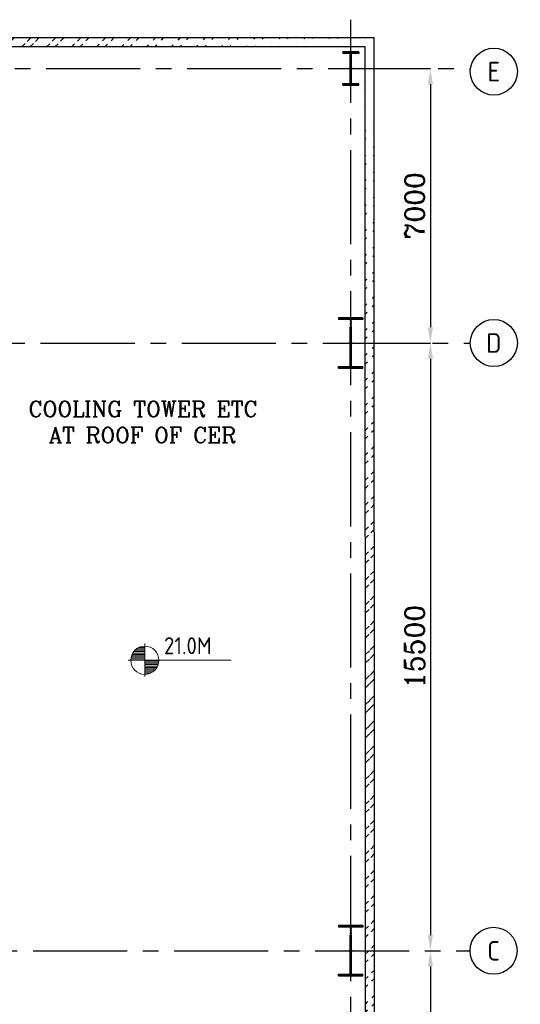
# Model space of a CAD drawing. Extents: x -287416 to 4934791, y -504132 to 1826789.
# Tile 93 of 256: x 74614 to 87392, y 171800 to 196912. Entities that reach past the tile are written whole.
import ezdxf
from ezdxf.enums import TextEntityAlignment as Align

# ---------------------------------------------------------------- set-up
doc = ezdxf.new("R2010")
doc.units = 0
doc.header["$LTSCALE"] = 800
doc.header["$MEASUREMENT"] = 0
doc.linetypes.add('CENTER', pattern=[2, 1.25, -0.25, 0.25, -0.25])
doc.linetypes.add('CENTER2', pattern=[1.125, 0.75, -0.125, 0.125, -0.125])
doc.layers.get('0').update_dxf_attribs({"linetype": 'CONTINUOUS'})
doc.layers.get('DEFPOINTS').update_dxf_attribs({"linetype": 'CONTINUOUS'})
for name, color, linetype in [('0-7-COL', 2, 'CENTER'), ('COL', 1, 'CENTER'), ('GRID', 8, 'CENTER'), ('HATCH', 9, 'CONTINUOUS'), ('WALL', 6, 'CONTINUOUS')]:
    doc.layers.add(name, color=color, linetype=linetype)
for name, color, linetype, lineweight in [('DIM', 4, 'CONTINUOUS', 15), ('T', 3, 'CONTINUOUS', 15), ('TEXT', 3, 'CONTINUOUS', 15)]:
    doc.layers.add(name, color=color, linetype=linetype, lineweight=lineweight)
doc.styles.add('ROMANC', font='romanc')
doc.styles.add('ROMANS', font='ISO9.shx', dxfattribs={"width": 0.8})
doc.styles.add('S1', font='SIMPLEX.SHX', dxfattribs={"height": 200})
doc.styles.get("Standard").update_dxf_attribs({"font": 'ISO9'})
doc.dimstyles.new('STANDARD$0', dxfattribs={"dimtxt": 250, "dimasz": 200, "dimexe": 0, "dimexo": 0, "dimgap": 100, "dimtad": 1, "dimdec": 0, "dimzin": 0, "dimdsep": 46, "dimtxsty": 'S1', "dimcen": 0, "dimadec": 0, "dimazin": 0, "dimtfac": 1, "dimtdec": 0, "dimtmove": 2, "dimatfit": 3, "dimfxl": 1, "dimtolj": 1, "dimtzin": 0, "dimarcsym": 0})

# ---------------------------------------------------------------- blocks, each defined once
blk = doc.blocks.new('*X7')
at = {"color": 0}
for p, q in [((36102, 29300), (36330, 29300)), ((36115, 29325), (36330, 29325)), ((36132, 29350), (36330, 29350)), ((36154, 29375), (36330, 29375)), ((36183, 29400), (36330, 29400)), ((36226, 29425), (36330, 29425)), ((36080, 29200), (36330, 29200)), ((36081, 29225), (36330, 29225)), ((36085, 29250), (36330, 29250)), ((36092, 29275), (36330, 29275))]:
    blk.add_line(p, q, dxfattribs=at)
blk = doc.blocks.new('LL')
for p, q in [((-711, 0), (-711, 423)), ((-1136, 0), (-711, 0)), ((1493, 0), (-711, 0)), ((-711, 0), (-711, -418))]:
    blk.add_line(p, q)
for start, end in [(90, 180), (0, 90), (180, 270), (270, 0)]:
    blk.add_arc((-711, 0), 360, start, end)
at = {"xscale": 1.440000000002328, "yscale": 1.440000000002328, "zscale": 1.440000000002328}
blk.add_blockref('*X7', (-53026, -42044), dxfattribs=at)
at = {"xscale": 1.440000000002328, "yscale": 1.440000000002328, "zscale": 1.440000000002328, "rotation": 180}
blk.add_blockref('*X7', (51604, 42044), dxfattribs=at)
at = {"flags": 4}
blk.add_attdef('LEVEL', (-222, 154), '', height=432, dxfattribs=at)
blk = doc.blocks.new('*D908')
at = {"layer": 'DEFPOINTS', "color": 0, "linetype": 'Continuous', "transparency": 16777216}
for p in [(85096, 188666), (85096, 173166), (85096, 173166)]:
    blk.add_point(p, dxfattribs=at)
at = {"layer": 'DIM', "color": 4, "linetype": 'Continuous', "lineweight": -2, "transparency": 16777216}
blk.add_line((85096, 188266), (85096, 173566), dxfattribs=at)
at = {"layer": 'DIM', "color": 4, "linetype": 'Continuous', "transparency": 16777216}
for points in [[(85030, 188266), (85163, 188266), (85096, 188666)], [(85030, 173566), (85163, 173566), (85096, 173166)]]:
    blk.add_solid(points, dxfattribs=at)
at = {"layer": 'DIM', "linetype": 'Continuous', "transparency": 16777216, "insert": (84696, 180916), "char_height": 500, "attachment_point": 5, "rotation": 90, "style": 'ROMANC'}
blk.add_mtext('\\A1;15500', dxfattribs=at)
blk = doc.blocks.new('*D909')
at = {"layer": 'DEFPOINTS', "color": 0, "linetype": 'Continuous', "transparency": 16777216}
for p in [(85096, 173166), (85097, 161166), (85097, 161166)]:
    blk.add_point(p, dxfattribs=at)
at = {"layer": 'DIM', "linetype": 'Continuous', "lineweight": -2, "transparency": 16777216}
blk.add_line((85096, 173166), (85097, 173166), dxfattribs=at)
at = {"layer": 'DIM', "color": 4, "linetype": 'Continuous', "lineweight": -2, "transparency": 16777216}
blk.add_line((85097, 172766), (85097, 161566), dxfattribs=at)
at = {"layer": 'DIM', "color": 4, "linetype": 'Continuous', "transparency": 16777216}
for points in [[(85030, 172766), (85163, 172766), (85097, 173166)], [(85030, 161566), (85163, 161566), (85097, 161166)]]:
    blk.add_solid(points, dxfattribs=at)
at = {"layer": 'DIM', "linetype": 'Continuous', "transparency": 16777216, "insert": (84697, 167166), "char_height": 500, "attachment_point": 5, "rotation": 90, "style": 'ROMANC'}
blk.add_mtext('\\A1;12000', dxfattribs=at)
blk = doc.blocks.new('*D910')
at = {"layer": 'DEFPOINTS', "color": 0, "linetype": 'Continuous', "transparency": 16777216}
for p in [(84135, 195666), (84016, 188666), (85096, 188666)]:
    blk.add_point(p, dxfattribs=at)
at = {"layer": 'DIM', "linetype": 'Continuous', "lineweight": -2, "transparency": 16777216}
for p, q in [((84135, 195666), (85096, 195666)), ((84016, 188666), (85096, 188666))]:
    blk.add_line(p, q, dxfattribs=at)
at = {"layer": 'DIM', "color": 4, "linetype": 'Continuous', "lineweight": -2, "transparency": 16777216}
blk.add_line((85096, 195266), (85096, 189066), dxfattribs=at)
at = {"layer": 'DIM', "color": 4, "linetype": 'Continuous', "transparency": 16777216}
for points in [[(85030, 195266), (85163, 195266), (85096, 195666)], [(85030, 189066), (85163, 189066), (85096, 188666)]]:
    blk.add_solid(points, dxfattribs=at)
at = {"layer": 'DIM', "linetype": 'Continuous', "transparency": 16777216, "insert": (84696, 192166), "char_height": 500, "attachment_point": 5, "rotation": 90, "style": 'ROMANC'}
blk.add_mtext('\\A1;7000', dxfattribs=at)
blk = doc.blocks.new('A$C14326149')
at = {"layer": 'COL'}
h = blk.add_hatch(dxfattribs=at)
h.set_pattern_fill('ANSI31', color=256, scale=100, style=0)
h.paths.add_polyline_path([(310, 640), (0, 640), (0, 600), (310, 600)])
h.paths.add_polyline_path([(0, 600), (0, 640), (-310, 640), (-310, 600)])
h.paths.add_polyline_path([(0, -640), (0, -600), (-310, -600), (-310, -640)])
h.paths.add_polyline_path([(0, -600), (0, -640), (310, -640), (310, -600)])
h.paths.add_polyline_path([(-16, 0), (0, 0), (0, 600), (-16, 600)])
h.paths.add_polyline_path([(0, 0), (16, 0), (16, 600), (0, 600)])
h.paths.add_polyline_path([(16, 0), (0, 0), (0, -600), (16, -600)])
h.paths.add_polyline_path([(-16, -600), (0, -600), (0, 0), (-16, 0)])
for p, q in [((310, 640), (-310, 640)), ((-310, 640), (-310, 600)), ((310, 600), (-310, 600)), ((-16, -600), (-16, 600)), ((16, -600), (16, 600)), ((310, 640), (310, 600)), ((-310, -600), (310, -600)), ((-310, -640), (-310, -600)), ((-310, -640), (310, -640)), ((310, -640), (310, -600))]:
    blk.add_line(p, q, dxfattribs=at)
at = {"layer": 'COL', "color": 2}
for p, q in [((0, -672), (0, 672)), ((44, 0), (-44, 0))]:
    blk.add_line(p, q, dxfattribs=at)
blk = doc.blocks.new('e row column')
at = {"layer": 'COL'}
h = blk.add_hatch(dxfattribs=at)
h.set_pattern_fill('ANSI31', color=256, scale=100, style=0)
h.paths.add_polyline_path([(-205, -385), (205, -385), (205, -425), (-205, -425)])
h.paths.add_polyline_path([(205, 425), (205, 385), (-205, 385), (-205, 425)])
edge = h.paths.add_edge_path()
edge.add_line((-16, -385), (-16, 385))
edge.add_line((16, -385), (16, 385))
for p, q in [((205, 425), (-205, 425)), ((-205, 425), (-205, 385)), ((205, 385), (-205, 385)), ((-16, -385), (-16, 385)), ((16, -385), (16, 385)), ((205, 425), (205, 385)), ((-205, -385), (205, -385)), ((-205, -425), (-205, -385)), ((-205, -425), (205, -425)), ((205, -425), (205, -385))]:
    blk.add_line(p, q, dxfattribs=at)
at = {"layer": 'COL', "color": 2}
for p, q in [((0, -475), (0, 475)), ((44, 0), (-44, 0))]:
    blk.add_line(p, q, dxfattribs=at)

msp = doc.modelspace()

# ---------------------------------------------------------------- hatches: boundary and pattern name
at = {"layer": 'HATCH'}
h = msp.add_hatch(dxfattribs=at)
h.set_pattern_fill('ANSI32', color=256, scale=1200, style=0)
h.set_pattern_definition([(45, (-22816.73, 49095.8), (-318.198, 318.198), []), (45, (-22604.6, 49095.8), (-318.198, 318.198), [])])
edge = h.paths.add_edge_path()
edge.add_line((83662.9, 196445.7), (61383.1, 196447.5))
edge.add_line((83432.9, 196215.8), (61613.1, 196217.5))
h = msp.add_hatch(dxfattribs=at)
h.set_pattern_fill('ANSI32', color=256, scale=1200, style=0)
h.set_pattern_definition([(45, (-1768.22, 47142.6), (-318.198, 318.198), []), (45, (-1556.1, 47142.6), (-318.198, 318.198), [])])
edge = h.paths.add_edge_path()
edge.add_line((83437.9, 162144.4), (83431.2, 196446.2))
edge.add_line((83667.9, 161936), (83661.2, 196446.1))

# ---------------------------------------------------------------- linework, layer by layer
at = {"layer": '0-7-COL', "color": 6, "linetype": 'Continuous'}
for centre in [(86715.6, 195587.3), (86715.6, 188666.2), (86708.6, 173166.2)]:
    msp.add_circle(centre, 600, dxfattribs=at)
at = {"layer": 'GRID', "linetype": 'CENTER2', "ltscale": 4}
for p, q in [((83063.1, 158788), (83063.1, 196912.2)), ((60891, 195666.2), (86120.8, 195666.2)), ((-450.2, 188666.1), (86115.6, 188666.1)), ((-11445.6, 173166.1), (86108.6, 173166.1))]:
    msp.add_line(p, q, dxfattribs=at)
at = {"layer": 'WALL'}
for p, q in [((83662.9, 196445.7), (61383.1, 196447.5)), ((83667.9, 161936), (83662.9, 196446.1)), ((83432.9, 196215.8), (61613.1, 196217.5)), ((83437.9, 162144.4), (83432.9, 196216.2))]:
    msp.add_line(p, q, dxfattribs=at)

# ---------------------------------------------------------------- block references
msp.add_blockref('e row column', (83063.1, 195666.2))
at = {"layer": 'DIM'}
for p in [(83063.1, 188666.2), (83063.1, 173166.2)]:
    msp.add_blockref('A$C14326149', p, dxfattribs=at)
at = {"layer": 'TEXT'}
msp.add_blockref('LL', (78519.2, 180575.2), dxfattribs=at).add_auto_attribs({'LEVEL': '21.0M'})

# ---------------------------------------------------------------- texts
at = {"insert": (54259.9, 187508.6), "char_height": 300, "attachment_point": 1, "style": 'ROMANS'}
msp.add_mtext_dynamic_manual_height_columns('\\pi407.49;MONORAIL FOR PANEL \\PHANDLING BOTTOM OF \\P\\pi676.07;MONORAIL @ 27.2M', width=4849.273, gutter_width=2000, heights=[0], dxfattribs=at)
at = {"layer": '0-7-COL', "color": 6, "linetype": 'Continuous', "style": 'ROMANS'}
for s, p in [('E', (86715.6, 195587.3)), ('D', (86715.6, 188666.2)), ('C', (86708.6, 173166.2))]:
    msp.add_text(s, height=500, dxfattribs=at).set_placement(p, align=Align.MIDDLE)
at = {"layer": 'T', "insert": (74774.6, 187183.6), "char_height": 400, "attachment_point": 1, "style": 'ROMANC'}
msp.add_mtext_dynamic_manual_height_columns('\\pi65.491;COOLING TOWER ETC \\P\\pi579.78;AT ROOF OF CER', width=6702.411, gutter_width=2000, heights=[0], dxfattribs=at)
at = {"layer": 'TEXT', "insert": (50083.4, 179340), "char_height": 450, "width": 8892.585, "attachment_point": 1, "style": 'ROMANS'}
msp.add_mtext('\\pi229.15;COLUMNS TO BE RAISED UPTO \\P\\pi1437.7;33.0M FOR PROVIDING \\P\\pi417.72;SUPPORTING STRUCTURE FOR  \\P\\pi512.01;CRITICAL PIPING AND POWER \\P\\pi2629.1;CYCLE PIPING', dxfattribs=at)

# ---------------------------------------------------------------- dimensions: what is measured, and where the dimension line sits
at = {"layer": 'DIM', "linetype": 'Continuous'}
for base, p1, p2, picture, middle in [((85096.4, 188666.2), (84134.8, 195666.2), (84016.1, 188666.2), '*D910', (84696.4, 192166.2)), ((85096.4, 173166.2), (85096.4, 188666.2), (85096.4, 173166.2), '*D908', (84696.4, 180916.2)), ((85096.7, 161166.2), (85096, 173166.2), (85096.7, 161166.2), '*D909', (84696.7, 167166.2))]:
    dim = msp.add_linear_dim(base=base, p1=p1, p2=p2, angle=90, dimstyle='STANDARD$0', override={"dimscale": 100, "dimtxt": 5, "dimasz": 4, "dimgap": 1.5, "dimtxsty": 'ROMANC', "dimclrd": 4, "dimclre": 256, "dimclrt": 256, "dimtix": 1}, dxfattribs=at)
    dim.commit()
    dim.dimension.update_dxf_attribs({"geometry": picture, "text_midpoint": middle})

doc.saveas('drawing.dxf')
